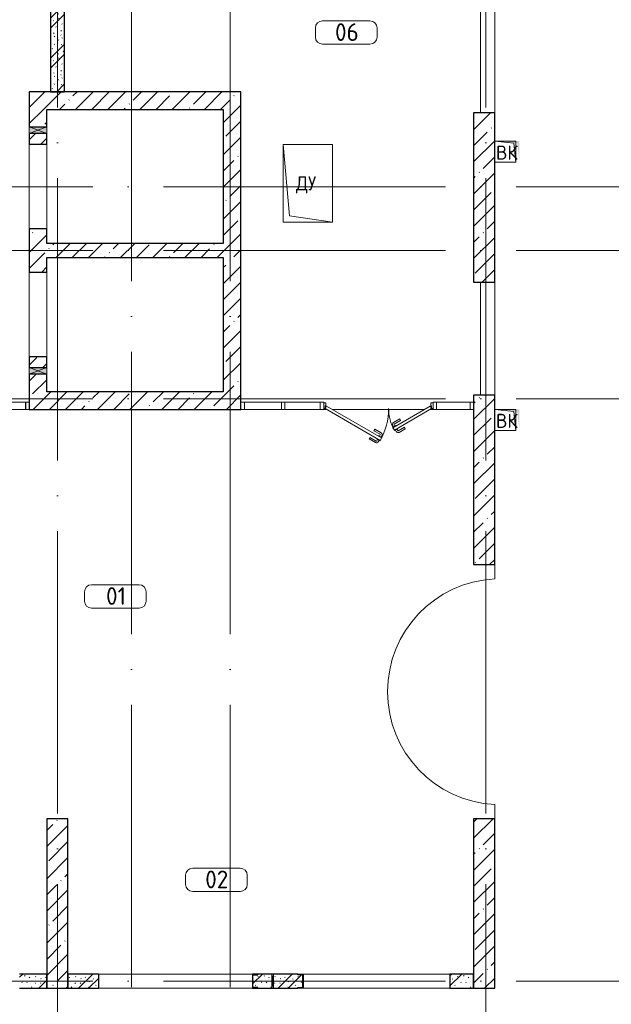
# Model space of a CAD drawing. Header units: millimetres. Extents: x -30540 to 173936, y -11730 to 122288.
# Tile 36 of 116: x 36825 to 45212, y 75122 to 89070. Entities that reach past the tile are written whole.
import ezdxf

# ---------------------------------------------------------------- set-up
doc = ezdxf.new("R2010")
doc.units = ezdxf.units.MM
doc.linetypes.add('ADSK_Линия сетки', pattern=[5000, 4000, -500, 0, -500])
for name, color, linetype, lineweight in [('A-____-NOTE-TEXT', 7, 'Continuous', 18), ('A-AREA-____-IDEN', 7, 'Continuous', 9), ('A-DOOR-____-MCUT', 7, 'Continuous', 9), ('A-DOOR-____-OTLN', 7, 'Continuous', 18), ('A-DOOR-FRAM-MCUT', 7, 'Continuous', 9), ('A-DOOR-OPNG-OTLN', 7, 'Continuous', 18), ('A-FLOR-____-OTLN', 7, 'Continuous', 18), ('A-GENM-____-OTLN', 7, 'Continuous', 18), ('A-GLAZ-____-MCUT', 7, 'Continuous', 9), ('A-GLAZ-____-OTLN', 7, 'Continuous', 18), ('A-GLAZ-CURT-MCUT', 7, 'Continuous', 9), ('A-GLAZ-CURT-OTLN', 7, 'Continuous', 18), ('A-GLAZ-CWMG-MCUT', 7, 'Continuous', 9), ('A-GLAZ-CWMG-OTLN', 7, 'Continuous', 18), ('A-WALL-____-MCUT', 7, 'Continuous', 40), ('A-WALL-____-OTLN', 7, 'Continuous', 18), ('A-WALL-____-PATT', 7, 'Continuous', 40), ('I-WALL-____-MCUT', 7, 'Continuous', 40), ('M-EQPM-____-OTLN', 7, 'Continuous', 18), ('S-COLS-____-MCUT', 7, 'Continuous', 40), ('S-COLS-____-OTLN', 7, 'Continuous', 18), ('S-GRID-____-OTLN', 7, 'Continuous', 9)]:
    doc.layers.add(name, color=color, linetype=linetype, lineweight=lineweight)
doc.styles.add('GOST Common', font='GOST_Common.ttf', dxfattribs={"height": 200})
doc.styles.add('GOST Common_4', font='GOST_Common.ttf', dxfattribs={"height": 250})
pattern_1 = [(45, (0, 0), (-228.0985, 228.0985), []), (45, (228.1, 0), (-228.0985, 228.0985), [403.225, -80.645, 6.706, -73.939])]
pattern_2 = [(135, (300.56, 377.28), (-565.6854, 6e-14), [10, -790]), (135, (349.8, 474.73), (-565.6854, 6e-14), [10, -790]), (135, (423.93, 473.06), (-565.6854, 6e-14), [10, -790]), (135, (229.92, 447.9), (-565.6854, 6e-14), [10, -790]), (135, (155.08, 447.9), (-565.6854, 6e-14), [10, -790]), (135, (114.9, 369.03), (-565.6854, 6e-14), [10, -790]), (135, (132.43, 285.8), (-565.6854, 6e-14), [10, -790]), (135, (214.66, 322), (-565.6854, 6e-14), [10, -790]), (135, (198.16, 261.88), (-565.6854, 6e-14), [10, -790]), (135, (45.2, 272.9), (-565.6854, 6e-14), [10, -790]), (135, (42.32, 336.16), (-565.6854, 6e-14), [10, -790]), (135, (92.26, 192.24), (-565.6854, 6e-14), [10, -790]), (135, (7.07, 149.2), (-565.6854, 6e-14), [10, -790]), (135, (80.6, 95.1), (-565.6854, 6e-14), [10, -790]), (135, (79.53, 36.94), (-565.6854, 6e-14), [10, -790]), (135, (153.87, 74.56), (-565.6854, 6e-14), [10, -790]), (135, (228.35, 124.8), (-565.6854, 6e-14), [10, -790]), (135, (279.75, 180.4), (-565.6854, 6e-14), [10, -790]), (135, (282.9, 31.63), (-565.6854, 6e-14), [10, -790]), (135, (377.38, 53.45), (-565.6854, 6e-14), [10, -790]), (135, (352.28, 102.7), (-565.6854, 6e-14), [10, -790]), (135, (354.05, 0), (-565.6854, 6e-14), [10, -790]), (135, (553.23, 16.45), (-565.6854, 6e-14), [10, -790]), (135, (542.38, 63.45), (-565.6854, 6e-14), [10, -790]), (135, (536.58, 239.3), (-565.6854, 6e-14), [10, -790]), (135, (475.85, 203.9), (-565.6854, 6e-14), [10, -790]), (135, (475.85, 316.54), (-565.6854, 6e-14), [10, -790]), (135, (520.8, 408.7), (-565.6854, 6e-14), [10, -790]), (135, (551.1, 470.8), (-565.6854, 6e-14), [10, -790]), (135, (235.25, 537.93), (-565.6854, 6e-14), [10, -790]), (135, (407.25, 547.65), (-565.6854, 6e-14), [10, -790]), (135, (94.5, 558.6), (-565.6854, 6e-14), [10, -790]), (135, (46.4, 532.3), (-565.6854, 6e-14), [10, -790]), (135, (85.56, 465.04), (-565.6854, 6e-14), [10, -790]), (135, (355.53, 181.14), (-565.6854, 6e-14), [10, -790]), (135, (362.23, 243.6), (-565.6854, 6e-14), [10, -790]), (135, (413.45, 344.1), (-565.6854, 6e-14), [10, -790]), (135, (286.3, 273.25), (-565.6854, 6e-14), [10, -790]), (135, (423.02, 263.72), (-565.6854, 6e-14), [10, -790]), (135, (162.94, 190.2), (-565.6854, 6e-14), [10, -790]), (135, (470.25, 120.93), (-565.6854, 6e-14), [10, -790]), (135, (484.48, 9.78), (-565.6854, 6e-14), [10, -790]), (45, (0, 212.13), (-565.6854, 0), []), (45, (212.13, 0), (-565.6854, 0), []), (45, (353.55, 0), (-565.6854, 0), []), (45, (0, 353.55), (-565.6854, 0), [])]

# ---------------------------------------------------------------- blocks, each defined once
blk = doc.blocks.new('КР-Проем - Настраиваемый-3591435-01 ЭМ')
at = {"layer": 'A-DOOR-OPNG-OTLN', "color": 254, "lineweight": 13, "true_color": 0xcccccc}
for p, q in [((-600, 125), (600, 125)), ((-600, -125), (600, -125))]:
    blk.add_line(p, q, dxfattribs=at)
blk = doc.blocks.new('Системная панель - С остеклением-3654286-01 ЭМ')
at = {"layer": 'A-GLAZ-CURT-MCUT', "color": 254, "lineweight": 15, "true_color": 0xcccccc}
for p, q in [((262.5, 50), (-262.5, 50)), ((-262.5, 50), (-262.5, -50)), ((262.5, -50), (262.5, 50)), ((-262.5, -50), (262.5, -50))]:
    blk.add_line(p, q, dxfattribs=at)
blk = doc.blocks.new('Прямоугольный импост - 100х50-3654312-01 ЭМ')
at = {"layer": 'A-GLAZ-CWMG-MCUT', "color": 254, "lineweight": 15, "true_color": 0xcccccc}
for p, q in [((0, 50), (-50, 50)), ((-50, 50), (-50, -50)), ((0, -50), (0, 50)), ((-50, -50), (0, -50))]:
    blk.add_line(p, q, dxfattribs=at)
blk = doc.blocks.new('Системная панель - С остеклением-3653092-01 ЭМ')
at = {"layer": 'A-GLAZ-CURT-MCUT', "color": 254, "lineweight": 15, "true_color": 0xcccccc}
for p, q in [((262.5, 50), (-262.5, 50)), ((-262.5, 50), (-262.5, -50)), ((262.5, -50), (262.5, 50)), ((-262.5, -50), (262.5, -50))]:
    blk.add_line(p, q, dxfattribs=at)
blk = doc.blocks.new('Прямоугольный импост - 100х50-V53-01 ЭМ')
at = {"layer": 'A-GLAZ-CWMG-MCUT', "color": 254, "lineweight": 15, "true_color": 0xcccccc}
for p, q in [((-50, 50), (0, 50)), ((-50, -50), (-50, 50)), ((0, 50), (0, -50)), ((0, -50), (-50, -50))]:
    blk.add_line(p, q, dxfattribs=at)
blk = doc.blocks.new('Прямоугольный импост - 100х50-V54-01 ЭМ')
at = {"layer": 'A-GLAZ-CWMG-MCUT', "color": 254, "lineweight": 15, "true_color": 0xcccccc}
for p, q in [((0, 50), (-50, 50)), ((-50, 50), (-50, -50)), ((0, -50), (0, 50)), ((-50, -50), (0, -50))]:
    blk.add_line(p, q, dxfattribs=at)
blk = doc.blocks.new('Системная панель - С остеклением-3652111-01 ЭМ')
at = {"layer": 'A-GLAZ-CURT-MCUT', "color": 254, "lineweight": 15, "true_color": 0xcccccc}
for p, q in [((237.5, 50), (-237.5, 50)), ((-237.5, 50), (-237.5, -50)), ((237.5, -50), (237.5, 50)), ((-237.5, -50), (237.5, -50))]:
    blk.add_line(p, q, dxfattribs=at)
blk = doc.blocks.new('Прямоугольный импост - 100х50-V55-01 ЭМ')
at = {"layer": 'A-GLAZ-CWMG-MCUT', "color": 254, "lineweight": 15, "true_color": 0xcccccc}
for p, q in [((-25, 50), (25, 50)), ((-25, 40), (-25, 50)), ((25, 50), (25, -50)), ((-25, -50), (-25, -40)), ((25, -50), (-25, -50))]:
    blk.add_line(p, q, dxfattribs=at)
blk = doc.blocks.new('АР_Дверь_Панель двупольная - АР_Дверь_Панель двупольная-4419760-01 ЭМ')
at = {"layer": 'A-DOOR-____-MCUT', "color": 254, "lineweight": 15, "true_color": 0xcccccc}
for p, q in [((-735, -5), (-755, -40)), ((-755, -40), (24, -490)), ((44, -455), (-735, -5)), ((207, -310), (735, -5)), ((755, -40), (227, -345)), ((735, -5), (755, -40)), ((227, -345), (207, -310)), ((24, -490), (44, -455))]:
    blk.add_line(p, q, dxfattribs=at)
at = {"layer": 'A-DOOR-____-OTLN', "color": 254, "lineweight": 5, "true_color": 0xcccccc}
for p, q in [((214, -297), (203, -278)), ((203, -303), (246, -278)), ((302, -186), (214, -237)), ((235, -285), (224, -266)), ((315, -208), (226, -259)), ((246, -278), (250, -285)), ((315, -208), (302, -186)), ((-64, -353), (-51, -331)), ((-64, -353), (25, -404)), ((-51, -331), (38, -382)), ((16, -430), (27, -411)), ((207, -310), (203, -303)), ((227, -345), (231, -352)), ((231, -352), (274, -327)), ((242, -346), (253, -365)), ((263, -333), (274, -352)), ((274, -327), (270, -320)), ((370, -303), (281, -354)), ((382, -324), (294, -376)), ((370, -303), (382, -324)), ((-119, -448), (-131, -469)), ((-131, -469), (-42, -521)), ((-119, -448), (-30, -499)), ((-23, -472), (-19, -465)), ((20, -497), (-23, -472)), ((-12, -478), (-23, -497)), ((10, -491), (-1, -510)), ((5, -423), (1, -430)), ((48, -448), (5, -423)), ((24, -490), (20, -497)), ((38, -442), (49, -423)), ((44, -455), (48, -448))]:
    blk.add_line(p, q, dxfattribs=at)
at = {"layer": 'A-DOOR-____-OTLN', "color": 254, "lineweight": 13, "true_color": 0xcccccc}
for centre, radius, start, end in [((-755, -40), 900, 330, 360), ((755, -40), 610, 180, 210)]:
    blk.add_arc(centre, radius, start, end, dxfattribs=at)
at = {"layer": 'A-DOOR-____-OTLN', "color": 254, "lineweight": 5, "true_color": 0xcccccc}
for centre, radius, start, end in [((229, -263), 30, 120, 210), ((229, -263), 4.99, 120, 210), ((23, -408), 4.99, 330, 60), ((23, -408), 30, 330, 60), ((279, -350), 30, 210, 300), ((279, -350), 4.99, 210, 300), ((-27, -495), 30, 240, 330), ((-27, -495), 4.99, 240, 330)]:
    blk.add_arc(centre, radius, start, end, dxfattribs=at)
at = {"layer": 'A-DOOR-FRAM-MCUT', "color": 254, "lineweight": 15, "true_color": 0xcccccc}
for p, q in [((-775, 40), (-775, -40)), ((-745, 40), (-775, 40)), ((-755, -40), (-755, 0)), ((-755, 0), (-745, 0)), ((-745, 0), (-745, 40)), ((745, 40), (775, 40)), ((745, 0), (745, 40)), ((775, 40), (775, -40)), ((-775, -40), (-755, -40)), ((755, 0), (745, 0)), ((755, -40), (755, 0)), ((775, -40), (755, -40))]:
    blk.add_line(p, q, dxfattribs=at)
blk = doc.blocks.new('Прямоугольный импост - 100х50-V56-01 ЭМ')
at = {"layer": 'A-GLAZ-CWMG-MCUT', "color": 254, "lineweight": 15, "true_color": 0xcccccc}
for p, q in [((-25, 50), (25, 50)), ((-25, -50), (-25, 50)), ((25, 50), (25, 40)), ((25, -50), (-25, -50)), ((25, -40), (25, -50))]:
    blk.add_line(p, q, dxfattribs=at)
blk = doc.blocks.new('Системная панель - С остеклением-3653112-01 ЭМ')
at = {"layer": 'A-GLAZ-CURT-MCUT', "color": 254, "lineweight": 15, "true_color": 0xcccccc}
for p, q in [((250, 50), (-250, 50)), ((-250, 50), (-250, -50)), ((250, -50), (250, 50)), ((-250, -50), (250, -50))]:
    blk.add_line(p, q, dxfattribs=at)
blk = doc.blocks.new('Прямоугольный импост - 100х50-V57-01 ЭМ')
at = {"layer": 'A-GLAZ-CWMG-MCUT', "color": 254, "lineweight": 15, "true_color": 0xcccccc}
for p, q in [((-25, 50), (25, 50)), ((-25, -50), (-25, 50)), ((25, 50), (25, -50)), ((25, -50), (-25, -50))]:
    blk.add_line(p, q, dxfattribs=at)
blk = doc.blocks.new('АР_Отверстие прямоугольное - ЭОМ-4133253-01 ЭМ')
at = {"layer": 'A-GLAZ-____-OTLN', "lineweight": 13, "true_color": 0xf9f9f9}
blk.add_hatch(color=7, dxfattribs=at).paths.add_polyline_path([(172.5, 125), (77.5, 125), (77.5, -125), (172.5, -125)])
at = {"layer": 'A-GLAZ-____-MCUT', "color": 254, "lineweight": 15, "true_color": 0xcccccc}
for p, q in [((77.5, 125), (77.5, -125)), ((172.5, 125), (172.5, -125))]:
    blk.add_line(p, q, dxfattribs=at)
at = {"layer": 'A-GLAZ-____-OTLN', "color": 254, "lineweight": 5, "true_color": 0xcccccc}
for p, q in [((172.5, 125), (77.5, -125)), ((77.5, 125), (172.5, -125))]:
    blk.add_line(p, q, dxfattribs=at)
at = {"layer": 'A-GLAZ-____-OTLN', "color": 254, "lineweight": 13, "true_color": 0xcccccc}
for p, q in [((172.5, 125), (77.5, 125)), ((77.5, 125), (77.5, -125)), ((172.5, -125), (172.5, 125)), ((77.5, -125), (172.5, -125))]:
    blk.add_line(p, q, dxfattribs=at)
blk = doc.blocks.new('АР_Фахверк_ _Швеллер полки параллельные_ - 20П-4564065-01 ЭМ')
at = {"layer": 'S-COLS-____-OTLN', "lineweight": 13, "true_color": 0xcccccc}
blk.add_hatch(color=254, dxfattribs=at).paths.add_polyline_path([(53, -100), (53, -91), (-17.8, -91), (-17.8, 91), (53, 91), (53, 100), (-23, 100), (-23, -100)])
at = {"layer": 'S-COLS-____-MCUT', "color": 254, "lineweight": 30, "true_color": 0xcccccc}
for p, q in [((53, 100), (-23, 100)), ((-23, 100), (-23, -100)), ((-17.8, -91), (-17.8, 91)), ((-17.8, 91), (53, 91)), ((53, 91), (53, 100)), ((-23, -100), (53, -100)), ((53, -91), (-17.8, -91)), ((53, -100), (53, -91))]:
    blk.add_line(p, q, dxfattribs=at)
blk = doc.blocks.new('АР_Фахверк_ _Швеллер полки параллельные_ - 20П-4564067-01 ЭМ')
at = {"layer": 'S-COLS-____-OTLN', "lineweight": 13, "true_color": 0xcccccc}
blk.add_hatch(color=254, dxfattribs=at).paths.add_polyline_path([(53, 100), (-23, 100), (-23, -100), (53, -100), (53, -91), (-17.8, -91), (-17.8, 91), (53, 91)])
at = {"layer": 'S-COLS-____-MCUT', "color": 254, "lineweight": 30, "true_color": 0xcccccc}
for p, q in [((-23, 100), (53, 100)), ((-23, -100), (-23, 100)), ((-17.8, 91), (-17.8, -91)), ((53, 91), (-17.8, 91)), ((53, 100), (53, 91)), ((53, -100), (-23, -100)), ((-17.8, -91), (53, -91)), ((53, -91), (53, -100))]:
    blk.add_line(p, q, dxfattribs=at)
blk = doc.blocks.new('АР_Отверстие прямоугольное - ВК_ПоливКР-4714814-01 ЭМ')
at = {"layer": 'A-GLAZ-____-OTLN', "lineweight": 13, "true_color": 0xf9f9f9}
blk.add_hatch(color=7, dxfattribs=at).paths.add_polyline_path([(137.5, -100), (137.5, 100), (112.5, 100), (112.5, -100)])
at = {"layer": 'A-GLAZ-____-MCUT', "color": 254, "lineweight": 15, "true_color": 0xcccccc}
for p, q in [((112.5, 100), (112.5, -100)), ((137.5, 100), (137.5, -100))]:
    blk.add_line(p, q, dxfattribs=at)
at = {"layer": 'A-GLAZ-____-OTLN', "color": 254, "lineweight": 5, "true_color": 0xcccccc}
for p, q in [((137.5, 100), (112.5, -100)), ((112.5, 100), (137.5, -100))]:
    blk.add_line(p, q, dxfattribs=at)
at = {"layer": 'A-GLAZ-____-OTLN', "color": 254, "lineweight": 13, "true_color": 0xcccccc}
for p, q in [((137.5, 100), (112.5, 100)), ((112.5, 100), (112.5, -100)), ((137.5, -100), (137.5, 100)), ((112.5, -100), (137.5, -100))]:
    blk.add_line(p, q, dxfattribs=at)
blk = doc.blocks.new('АР_Канал вертикальный прямоугольный - ДУ-3625109-01 ЭМ')
at = {"layer": 'A-GENM-____-OTLN', "color": 253, "lineweight": 13, "true_color": 0xaaaaaa}
for p, q in [((-350, 550), (-350, -550)), ((-350, -550), (350, -550))]:
    blk.add_line(p, q, dxfattribs=at)
at = {"layer": 'M-EQPM-____-OTLN', "color": 253, "lineweight": 13, "true_color": 0xaaaaaa}
for p, q in [((-350, 550), (-260, -460)), ((350, 550), (-350, 550)), ((-350, 550), (-350, -550)), ((350, -550), (350, 550)), ((-350, -550), (350, -550)), ((-260, -460), (350, -550))]:
    blk.add_line(p, q, dxfattribs=at)
blk = doc.blocks.new('АР_Канал вертикальный прямоугольный - ВК-3496352-01 ЭМ')
at = {"layer": 'M-EQPM-____-OTLN', "lineweight": 13, "true_color": 0xe2e2e2}
blk.add_hatch(color=254, dxfattribs=at).paths.add_polyline_path([(-150, 150), (-150, -150), (150, -150), (-120, -120)])
blk = doc.blocks.new('АР_Канал вертикальный прямоугольный - ВК-3385978-01 ЭМ')
at = {"layer": 'A-GENM-____-OTLN', "color": 253, "lineweight": 13, "true_color": 0xaaaaaa}
for p, q in [((-150, 150), (-150, -150)), ((-150, -150), (150, -150))]:
    blk.add_line(p, q, dxfattribs=at)
at = {"layer": 'M-EQPM-____-OTLN', "color": 253, "lineweight": 13, "true_color": 0xaaaaaa}
for p, q in [((-150, 150), (-120, -120)), ((150, 150), (-150, 150)), ((-150, 150), (-150, -150)), ((150, -150), (150, 150)), ((-120, -120), (150, -150)), ((-150, -150), (150, -150))]:
    blk.add_line(p, q, dxfattribs=at)
blk = doc.blocks.new('АР_Канал вертикальный прямоугольный - ВК-3388591-01 ЭМ')
at = {"layer": 'M-EQPM-____-OTLN', "lineweight": 13, "true_color": 0xe2e2e2}
blk.add_hatch(color=254, dxfattribs=at).paths.add_polyline_path([(-150, 150), (-150, -150), (150, -150), (-120, -120)])
blk = doc.blocks.new('Наметкина 10_РД_АР_К2_отсоединено_rvt-1-01 ЭМ')
at = {"layer": 'A-WALL-____-PATT', "lineweight": 5, "true_color": 0xcccccc}
h = blk.add_hatch(dxfattribs=at)
h.set_pattern_fill('FP_51', color=254, style=0, pattern_type=2)
h.set_pattern_definition(pattern_2)
h.paths.add_polyline_path([(37460, 88050), (37460, 89600), (37260, 89600), (37260, 88050)])
h = blk.add_hatch(dxfattribs=at)
h.set_pattern_fill('FP_27', color=254, style=0, pattern_type=2)
h.set_pattern_definition(pattern_1)
h.paths.add_polyline_path([(39710, 87800), (39960, 87800), (39960, 88050), (36960, 88050), (36960, 87800), (37210, 87800)])
h = blk.add_hatch(dxfattribs=at)
h.set_pattern_fill('FP_27', color=254, style=0, pattern_type=2)
h.set_pattern_definition(pattern_1)
h.paths.add_polyline_path([(36960, 83550), (37210, 83550), (37210, 84048), (36960, 84048)])
h.paths.add_polyline_path([(36960, 84143), (37210, 84143), (37210, 84295), (36960, 84295)])
h.paths.add_polyline_path([(37210, 85495), (37210, 86105), (36960, 86105), (36960, 85495)])
h.paths.add_polyline_path([(37210, 87305), (37210, 87458), (36960, 87458), (36960, 87305)])
h.paths.add_polyline_path([(37210, 87553), (37210, 87800), (36960, 87800), (36960, 87553)])
h = blk.add_hatch(dxfattribs=at)
h.set_pattern_fill('FP_27', color=254, style=0, pattern_type=2)
h.set_pattern_definition(pattern_1)
h.paths.add_polyline_path([(39710, 83800), (39960, 83800), (39960, 87800), (39710, 87800), (39710, 85231)])
h = blk.add_hatch(dxfattribs=at)
h.set_pattern_fill('FP_27', color=254, style=0, pattern_type=2)
h.set_pattern_definition(pattern_1)
h.paths.add_polyline_path([(39710, 85700), (39710, 85900), (37210, 85900), (37210, 85700)])
h = blk.add_hatch(dxfattribs=at)
h.set_pattern_fill('FP_27', color=254, style=0, pattern_type=2)
h.set_pattern_definition(pattern_1)
h.paths.add_polyline_path([(37210, 83550), (39960, 83550), (39960, 83800), (37210, 83800)])
h = blk.add_hatch(dxfattribs=at)
h.set_pattern_fill('FP_51', color=254, style=0, pattern_type=2)
h.set_pattern_definition(pattern_2)
h.paths.add_polyline_path([(37210, 75350), (37210, 75550), (36825, 75550), (36825, 75350)])
h = blk.add_hatch(dxfattribs=at)
h.set_pattern_fill('FP_51', color=254, style=0, pattern_type=2)
h.set_pattern_definition(pattern_2)
h.paths.add_polyline_path([(37945, 75350), (37945, 75550), (37510, 75550), (37510, 75350)])
h = blk.add_hatch(dxfattribs=at)
h.set_pattern_fill('FP_51', color=254, style=0, pattern_type=2)
h.set_pattern_definition(pattern_2)
h.paths.add_polyline_path([(40423, 75350), (40769, 75350), (40769, 75359), (40840, 75359), (40840, 75541), (40769, 75541), (40769, 75550), (40201, 75550), (40201, 75541), (40130, 75541), (40130, 75359), (40201, 75359), (40201, 75350), (40398, 75350)])
h = blk.add_hatch(dxfattribs=at)
h.set_pattern_fill('FP_51', color=254, style=0, pattern_type=2)
h.set_pattern_definition(pattern_2)
h.paths.add_polyline_path([(43260, 75350), (43260, 75550), (42925, 75550), (42925, 75350)])
at = {"layer": 'S-COLS-____-OTLN', "lineweight": 5, "true_color": 0xcccccc}
h = blk.add_hatch(dxfattribs=at)
h.set_pattern_fill('FP_27', color=254, style=0, pattern_type=2)
h.set_pattern_definition(pattern_1)
h.paths.add_polyline_path([(43560, 85350), (43560, 87750), (43260, 87750), (43260, 85350)])
h = blk.add_hatch(dxfattribs=at)
h.set_pattern_fill('FP_27', color=254, style=0, pattern_type=2)
h.set_pattern_definition(pattern_1)
h.paths.add_polyline_path([(43560, 81350), (43560, 83750), (43260, 83750), (43260, 81350)])
h = blk.add_hatch(dxfattribs=at)
h.set_pattern_fill('FP_27', color=254, style=0, pattern_type=2)
h.set_pattern_definition(pattern_1)
h.paths.add_polyline_path([(37510, 75350), (37510, 77750), (37210, 77750), (37210, 75350)])
h = blk.add_hatch(dxfattribs=at)
h.set_pattern_fill('FP_27', color=254, style=0, pattern_type=2)
h.set_pattern_definition(pattern_1)
h.paths.add_polyline_path([(43560, 75350), (43560, 77750), (43260, 77750), (43260, 75350)])
at = {"layer": 'A-FLOR-____-OTLN', "color": 254, "lineweight": 13, "true_color": 0xcccccc}
for p, q in [((43360, 87750), (43360, 91450)), ((43360, 91450), (43360, 87750)), ((43560, 87750), (43560, 91450)), ((36960, 86105), (36960, 87305)), ((36960, 84295), (36960, 85495)), ((43360, 83750), (43360, 85350)), ((43360, 85350), (43360, 83750)), ((43560, 83750), (43560, 85350)), ((41173, 83550), (41135, 83550)), ((41135, 83550), (41173, 83550)), ((42568, 83550), (41253, 83550)), ((41253, 83550), (42568, 83550)), ((42685, 83550), (42648, 83550)), ((42648, 83550), (42685, 83550)), ((43560, 81148), (43560, 81350)), ((43560, 77750), (43560, 77952)), ((37945, 75550), (40125, 75550)), ((40125, 75550), (37945, 75550)), ((40845, 75550), (42925, 75550)), ((42925, 75550), (40845, 75550)), ((37945, 75350), (40125, 75350)), ((40845, 75350), (42925, 75350))]:
    blk.add_line(p, q, dxfattribs=at)
blk.add_arc((43640, 79550), 1600, 92.866, 267.134, dxfattribs=at)
at = {"layer": 'A-WALL-____-MCUT', "color": 254, "lineweight": 30, "true_color": 0xcccccc}
for p, q in [((39960, 88050), (36960, 88050)), ((36960, 88050), (36960, 87800)), ((39960, 87800), (39960, 88050)), ((36960, 87800), (36960, 87553)), ((37210, 87800), (39710, 87800)), ((37210, 87553), (37210, 87800)), ((39710, 87800), (39710, 85900)), ((39960, 83800), (39960, 87800)), ((36960, 87553), (37210, 87553)), ((36960, 87458), (36960, 87305)), ((37210, 87458), (36960, 87458)), ((37210, 87305), (37210, 87458)), ((36960, 87305), (37210, 87305)), ((36960, 86105), (36960, 85495)), ((37210, 86105), (36960, 86105)), ((37210, 85900), (37210, 86105)), ((39710, 85900), (37210, 85900)), ((37210, 85495), (37210, 85700)), ((37210, 85700), (39710, 85700)), ((39710, 85700), (39710, 83800)), ((36960, 85495), (37210, 85495)), ((36960, 84295), (36960, 84143)), ((37210, 84295), (36960, 84295)), ((37210, 84143), (37210, 84295)), ((36960, 84143), (37210, 84143)), ((36960, 84048), (36960, 83550)), ((37210, 84048), (36960, 84048)), ((37210, 83800), (37210, 84048)), ((39710, 83800), (37210, 83800)), ((39960, 83550), (39960, 83800)), ((36960, 83550), (37210, 83550)), ((37210, 83550), (39960, 83550)), ((37210, 75550), (36825, 75550)), ((37210, 75350), (37210, 75550)), ((37945, 75550), (37510, 75550)), ((37510, 75550), (37510, 75350)), ((37945, 75350), (37945, 75550)), ((40398, 75550), (40201, 75550)), ((40423, 75550), (40398, 75550)), ((40769, 75550), (40423, 75550)), ((43260, 75550), (42925, 75550)), ((42925, 75550), (42925, 75350)), ((43260, 75350), (43260, 75550)), ((36825, 75350), (37210, 75350)), ((37510, 75350), (37945, 75350)), ((40201, 75350), (40398, 75350)), ((40398, 75350), (40423, 75350)), ((40423, 75350), (40769, 75350)), ((42925, 75350), (43260, 75350))]:
    blk.add_line(p, q, dxfattribs=at)
at = {"layer": 'A-WALL-____-OTLN', "color": 254, "lineweight": 13, "true_color": 0xcccccc}
for p, q in [((36960, 87458), (36960, 87553)), ((37210, 87553), (37210, 87458)), ((36960, 84048), (36960, 84143)), ((37210, 84143), (37210, 84048))]:
    blk.add_line(p, q, dxfattribs=at)
at = {"layer": 'I-WALL-____-MCUT', "color": 254, "lineweight": 30, "true_color": 0xcccccc}
for p, q in [((37260, 89600), (37260, 88050)), ((37460, 88050), (37460, 89600)), ((37260, 88050), (37460, 88050))]:
    blk.add_line(p, q, dxfattribs=at)
at = {"layer": 'S-COLS-____-MCUT', "color": 254, "lineweight": 30, "true_color": 0xcccccc}
for p, q in [((43260, 87750), (43260, 85350)), ((43560, 87750), (43260, 87750)), ((43560, 85350), (43560, 87750)), ((43260, 85350), (43560, 85350)), ((43260, 83750), (43260, 81350)), ((43560, 83750), (43260, 83750)), ((43560, 81350), (43560, 83750)), ((43260, 81350), (43560, 81350)), ((37210, 77750), (37210, 75350)), ((37510, 77750), (37210, 77750)), ((37510, 75350), (37510, 77750)), ((43260, 77750), (43260, 75350)), ((43560, 77750), (43260, 77750)), ((43560, 75350), (43560, 77750)), ((37210, 75350), (37510, 75350)), ((43260, 75350), (43560, 75350))]:
    blk.add_line(p, q, dxfattribs=at)
at = {"layer": 'A-DOOR-____-OTLN', "color": 254, "lineweight": 13, "true_color": 0xcccccc, "rotation": 269.9999999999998}
for p in [(37085, 86705), (37085, 84895)]:
    blk.add_blockref('КР-Проем - Настраиваемый-3591435-01 ЭМ', p, dxfattribs=at)
at = {"layer": 'A-DOOR-____-OTLN', "color": 254, "lineweight": 13, "true_color": 0xcccccc}
blk.add_blockref('АР_Дверь_Панель двупольная - АР_Дверь_Панель двупольная-4419760-01 ЭМ', (41910, 83600), dxfattribs=at)
at = {"layer": 'A-GLAZ-____-OTLN', "color": 254, "lineweight": 13, "true_color": 0xcccccc, "rotation": 269.9999999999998}
for p in [(37085, 87630), (37085, 84220)]:
    blk.add_blockref('АР_Отверстие прямоугольное - ЭОМ-4133253-01 ЭМ', p, dxfattribs=at)
at = {"layer": 'A-GLAZ-____-OTLN', "color": 254, "lineweight": 13, "true_color": 0xcccccc}
blk.add_blockref('АР_Отверстие прямоугольное - ВК_ПоливКР-4714814-01 ЭМ', (40285, 75450), dxfattribs=at)
at = {"layer": 'A-GLAZ-CURT-OTLN', "color": 254, "lineweight": 13, "true_color": 0xcccccc, "rotation": 180}
blk.add_blockref('Системная панель - С остеклением-3654286-01 ЭМ', (36648, 83600), dxfattribs=at)
at = {"layer": 'A-GLAZ-CURT-OTLN', "color": 254, "lineweight": 13, "true_color": 0xcccccc}
for name, p in [('Системная панель - С остеклением-3653092-01 ЭМ', (40273, 83600)), ('Системная панель - С остеклением-3653112-01 ЭМ', (40835, 83600)), ('Системная панель - С остеклением-3652111-01 ЭМ', (42973, 83600))]:
    blk.add_blockref(name, p, dxfattribs=at)
at = {"layer": 'A-GLAZ-CWMG-OTLN', "color": 254, "lineweight": 13, "true_color": 0xcccccc}
blk.add_blockref('Прямоугольный импост - 100х50-3654312-01 ЭМ', (36960, 83600), dxfattribs=at)
at = {"layer": 'A-GLAZ-CWMG-OTLN', "color": 254, "lineweight": 13, "true_color": 0xcccccc, "rotation": 180}
blk.add_blockref('Прямоугольный импост - 100х50-V54-01 ЭМ', (39960, 83600), dxfattribs=at)
at = {"layer": 'A-GLAZ-CWMG-OTLN', "color": 254, "lineweight": 13, "true_color": 0xcccccc, "extrusion": (0, 0, -1), "rotation": 180}
for name, p in [('Прямоугольный импост - 100х50-V57-01 ЭМ', (-40560, 83600)), ('Прямоугольный импост - 100х50-V56-01 ЭМ', (-41110, 83600)), ('Прямоугольный импост - 100х50-V55-01 ЭМ', (-42710, 83600)), ('Прямоугольный импост - 100х50-V53-01 ЭМ', (-43260, 83600))]:
    blk.add_blockref(name, p, dxfattribs=at)
at = {"layer": 'M-EQPM-____-OTLN', "color": 253, "lineweight": 5, "true_color": 0xaaaaaa, "rotation": 180}
for name, p in [('АР_Канал вертикальный прямоугольный - ВК-3385978-01 ЭМ', (43710, 87200)), ('АР_Канал вертикальный прямоугольный - ВК-3496352-01 ЭМ', (43760, 87200)), ('АР_Канал вертикальный прямоугольный - ВК-3385978-01 ЭМ', (43710, 83400)), ('АР_Канал вертикальный прямоугольный - ВК-3388591-01 ЭМ', (43760, 83400))]:
    blk.add_blockref(name, p, dxfattribs=at)
at = {"layer": 'M-EQPM-____-OTLN', "color": 253, "lineweight": 5, "true_color": 0xaaaaaa}
blk.add_blockref('АР_Канал вертикальный прямоугольный - ДУ-3625109-01 ЭМ', (40910, 86750), dxfattribs=at)
at = {"layer": 'S-COLS-____-OTLN', "color": 254, "lineweight": 13, "true_color": 0xcccccc}
blk.add_blockref('АР_Фахверк_ _Швеллер полки параллельные_ - 20П-4564065-01 ЭМ', (40148, 75450), dxfattribs=at)
at = {"layer": 'S-COLS-____-OTLN', "color": 254, "lineweight": 13, "true_color": 0xcccccc, "rotation": 180}
blk.add_blockref('АР_Фахверк_ _Швеллер полки параллельные_ - 20П-4564067-01 ЭМ', (40822, 75450), dxfattribs=at)
at = {"layer": 'A-____-NOTE-TEXT', "color": 253, "lineweight": 5, "true_color": 0xaaaaaa, "char_height": 200, "attachment_point": 1, "style": 'GOST Common'}
for s, insert, width in [('ВК', (43578, 87287), 400.84), ('ДУ', (40741, 86851), 416.88), ('ВК', (43578, 83487), 400.84)]:
    blk.add_mtext(s, dxfattribs=dict(at, insert=insert, width=width))
blk = doc.blocks.new('Марка помещения 2 - Марка помещения 2-1605974-01 ЭМ')
at = {"layer": 'A-AREA-____-IDEN', "color": 253, "true_color": 0xaaaaaa}
for p, q in [((-1.797, 0.841), (1.569, 0.841)), ((-2.297, -0.309), (-2.297, 0.341)), ((2.069, 0.341), (2.069, -0.309)), ((1.569, -0.809), (-1.797, -0.809))]:
    blk.add_line(p, q, dxfattribs=at)
for centre, start, end in [((-1.797, 0.341), 90, 180), ((1.569, 0.341), 0, 90), ((-1.797, -0.309), 180, 270), ((1.569, -0.309), 270, 360)]:
    blk.add_arc(centre, 0.5, start, end, dxfattribs=at)

msp = doc.modelspace()

# ---------------------------------------------------------------- linework, layer by layer
at = {"layer": 'S-GRID-____-OTLN', "color": 253, "linetype": 'ADSK_Линия сетки', "true_color": 0xaaaaaa}
for p, q in [((37360.3, 67824.7), (37360.3, 122287.9)), ((38410.3, 70364.7), (38410.3, 122287.9)), ((39810.3, 70364.7), (39810.3, 122287.9)), ((43435.3, 67824.7), (43435.3, 122287.9)), ((67863.4, 86700), (12340.2, 86700)), ((67863.4, 85800), (9800.2, 85800)), ((67863.4, 83700), (9800.2, 83700)), ((67863.4, 75450), (9800.2, 75450))]:
    msp.add_line(p, q, dxfattribs=at)

# ---------------------------------------------------------------- block references
at = {"lineweight": 5}
msp.add_blockref('Наметкина 10_РД_АР_К2_отсоединено_rvt-1-01 ЭМ', (0, 0), dxfattribs=at)
at = {"layer": 'A-AREA-____-IDEN', "color": 253, "true_color": 0xaaaaaa, "xscale": 199.9999999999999, "yscale": 199.9999999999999, "zscale": 199.9999999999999}
for p in [(41477.2, 88885.2), (38204, 80896.6), (39637.2, 76882.1)]:
    msp.add_blockref('Марка помещения 2 - Марка помещения 2-1605974-01 ЭМ', p, dxfattribs=at)

# ---------------------------------------------------------------- texts
at = {"layer": 'A-AREA-____-IDEN', "color": 253, "true_color": 0xaaaaaa, "char_height": 250, "attachment_point": 1, "style": 'GOST Common_4'}
for s, insert, width in [('06', (41295.7, 89018.9), 448.945), ('01', (38049.5, 81030.3), 384.81), ('02', (39455.7, 77015.9), 448.945)]:
    msp.add_mtext(s, dxfattribs=dict(at, insert=insert, width=width))

doc.saveas('drawing.dxf')
